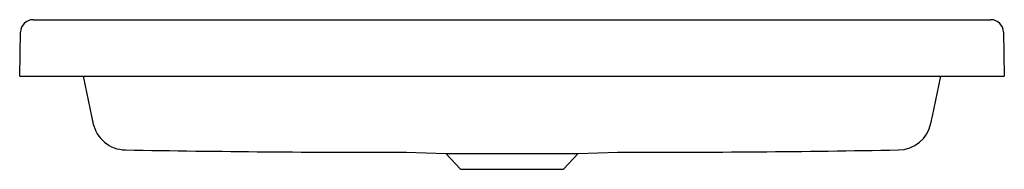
# Model space of a CAD drawing. Header units: millimetres. Extents: x 4930.525 to 4931.227, y 2860.162 to 2860.269.
import ezdxf

# ---------------------------------------------------------------- set-up
doc = ezdxf.new("R2010")
doc.units = ezdxf.units.MM
doc.layers.add('SANINDUSA', color=3, linetype='Continuous')

msp = doc.modelspace()

# ---------------------------------------------------------------- linework, layer by layer
at = {"layer": 'SANINDUSA'}
for p, q in [((4930.53489, 2860.2686), (4931.21721, 2860.2686)), ((4930.52535, 2860.2286), (4930.5259, 2860.25976)), ((4931.22621, 2860.25976), (4931.22675, 2860.2286)), ((4930.52535, 2860.2286), (4930.53035, 2860.2286)), ((4930.53035, 2860.2286), (4931.22175, 2860.2286)), ((4930.57046, 2860.2286), (4930.57653, 2860.20004)), ((4931.17557, 2860.20004), (4931.18164, 2860.2286)), ((4931.22175, 2860.2286), (4931.22675, 2860.2286)), ((4930.80098, 2860.17444), (4930.82896, 2860.17346)), ((4930.82896, 2860.17346), (4930.83931, 2860.16236)), ((4930.82896, 2860.17346), (4930.87605, 2860.17346)), ((4930.87605, 2860.17346), (4930.92314, 2860.17346)), ((4930.91279, 2860.16236), (4930.92314, 2860.17346)), ((4930.92314, 2860.17346), (4930.95112, 2860.17444)), ((4930.83931, 2860.16236), (4930.87605, 2860.16236)), ((4930.87605, 2860.16236), (4930.91279, 2860.16236))]:
    msp.add_line(p, q, dxfattribs=at)
at = {"layer": 'SANINDUSA', "flags": 128}
for points in [[(4930.57653, 2860.20004), (4930.57705, 2860.19762), (4930.57739, 2860.19601), (4930.57756, 2860.19521), (4930.57757, 2860.19516)], [(4931.17452, 2860.19511), (4931.17463, 2860.19561), (4931.17497, 2860.19724), (4931.17557, 2860.20004)]]:
    msp.add_lwpolyline(points, dxfattribs=at)
at = {"layer": 'SANINDUSA'}
for centre, radius, start, end in [((4930.53489, 2860.2596), 0.009, 90, 179), ((4931.21721, 2860.2596), 0.009, 1, 90), ((4930.60106, 2860.2001), 0.024, 191.80589, 269.15462), ((4931.15104, 2860.20009), 0.024, 270.81693, 348.00001), ((4930.78759, 2870.63561), 10.46118, 268.976368, 270.073335), ((4930.96417, 2870.73135), 10.55692, 269.929155, 271.0161)]:
    msp.add_arc(centre, radius, start, end, dxfattribs=at)

doc.saveas('drawing.dxf')
